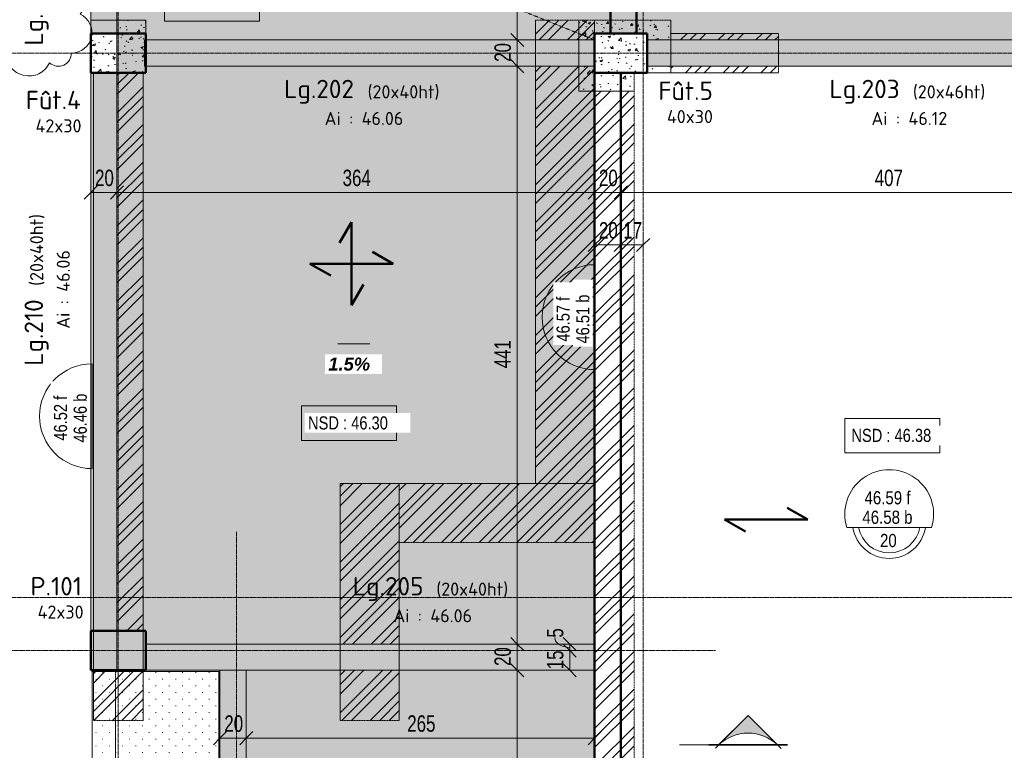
# Model space of a CAD drawing. Header units: millimetres. Extents: x 8507 to 240958, y -8745 to 78383.
# Tile 6 of 71: x 50422 to 57926, y 56420 to 61993. Entities that reach past the tile are written whole.
import ezdxf

# ---------------------------------------------------------------- set-up
doc = ezdxf.new("R2010")
doc.units = ezdxf.units.MM
for name, pattern in [('Ligne de quadrillage', [22.225, 12.7, -3.175, 3.175, -3.175]), ('Tiret 1_16_', [3.175, 1.5875, -1.5875]), ('tiret perso', [2.6, 1.3, -1.3])]:
    doc.linetypes.add(name, pattern=pattern)
for name, color, linetype, lineweight in [('A-ANNO-DIMS', 211, 'Continuous', 9), ('A-ANNO-DIMS-50', 211, 'Continuous', 9), ('A-ANNO-NOTE', 131, 'Continuous', 9), ('A-DETL', 90, 'Continuous', 5), ('A-DETL-MBND', 5, 'Continuous', 5), ('A-DETL-THIN', 151, 'Continuous', 5), ('A-DETL-WIDE', 214, 'Continuous', 50), ('A-FLOR', 192, 'Continuous', 5), ('A-FLOR-IDEN', 11, 'Continuous', 9), ('A-FLOR-OTLN', 51, 'Continuous', 5), ('A-WALL', 113, 'Continuous', 9), ('G-ANNO-REVC', 71, 'Continuous', 9), ('G-ANNO-SYMB', 111, 'Continuous', 9), ('G-ANNO-TEXT', 231, 'Continuous', 9), ('S-BEAM', 12, 'Continuous', 5), ('S-BEAM-IDEN', 2, 'Continuous', 9), ('S-COLS', 52, 'Continuous', 5), ('S-COLS-IDEN', 171, 'Continuous', 9), ('S-FNDN', 32, 'Continuous', 9), ('S-GRID', 1, 'Continuous', 9)]:
    doc.layers.add(name, color=color, linetype=linetype, lineweight=lineweight)
doc.styles.add('Arial Narrow_3', font='ARIALN.TTF', dxfattribs={"height": 100})
doc.styles.add('Arial Narrow_4', font='ARIALN.TTF', dxfattribs={"width": 0.9, "height": 125})
doc.styles.add('Arial_1', font='arial.ttf', dxfattribs={"width": 0.8, "height": 100})
doc.styles.add('Arial_B_I_1', font='arialbi.ttf', dxfattribs={"height": 100})
doc.styles.add('ISOCPEUR', font='isocpeur.ttf', dxfattribs={"height": 100})
doc.styles.add('ISOCPEUR_B', font='txt', dxfattribs={"height": 140})
doc.dimstyles.new('AB6_1_50_-_GB', dxfattribs={"dimscale": 304.8, "dimtxt": 127.928872, "dimasz": 0.328084, "dimexe": 0.246063, "dimexo": 0.0625, "dimgap": 0.04101, "dimtad": 1, "dimdec": 0, "dimlfac": 0.1, "dimdsep": 46, "dimtxsty": 'Arial Narrow_4', "dimblk1": 'OBLIQUE', "dimblk2": 'OBLIQUE', "dimsah": 1, "dimcen": 0.09, "dimazin": 0, "dimtfac": 1, "dimtdec": 4, "dimtix": 1, "dimtmove": 0, "dimatfit": 3, "dimfxl": 0.246063, "dimfxlon": 1, "dimtvp": 1, "dimtolj": 1, "dimtzin": 0, "dimarcsym": 2})
doc.dimstyles.new('AB6_1_50_-_GB_2', dxfattribs={"dimscale": 304.8, "dimtxt": 127.928872, "dimasz": 0.328084, "dimexe": 0.246063, "dimexo": 0.0625, "dimgap": 0.04101, "dimtad": 1, "dimdec": 0, "dimlfac": 0.1, "dimdsep": 46, "dimtxsty": 'Arial Narrow_4', "dimblk1": 'OBLIQUE', "dimblk2": 'OBLIQUE', "dimsah": 1, "dimcen": 0.09, "dimazin": 0, "dimtfac": 1, "dimtdec": 4, "dimtix": 1, "dimtmove": 1, "dimatfit": 3, "dimfxl": 0.246063, "dimfxlon": 1, "dimtvp": 1, "dimtolj": 1, "dimtzin": 0, "dimarcsym": 2})
pattern_1 = [(45, (64631.8, -542.27), (-143.6841, 143.6841), []), (45, (64703.64, -542.27), (-143.6841, 143.6841), []), (45, (64775.48, -542.27), (-143.6841, 143.6841), [])]
pattern_2 = [(50, (64631.8, -542.27), (182.18467, -15.9391), [19.05, -209.55]), (355, (64631.8, -542.27), (-35.24243, 191.0566), [15.24, -167.64]), (100.451, (64646.98, -543.6), (146.9425, 175.1167), [16.19, -178.09]), (46.184, (64631.8, -491.47), (271.0789, -42.0433), [28.575, -314.325]), (96.636, (64654.4, -494.97), (237.4025, 247.4272), [24.285, -267.135]), (351.184, (64631.8, -491.47), (237.4046, 247.4251), [22.86, -251.46]), (21, (64657.2, -504.17), (151.61488, -102.26552), [19.05, -209.55]), (326, (64657.2, -504.17), (61.80236, 184.18774), [15.24, -167.64]), (71.451, (64669.83, -512.7), (213.41706, 81.92137), [16.19, -178.09]), (37.5, (64631.8, -542.27), (3.08832, 84.555076), [8.382, -157.226, 8.382, -161.798, -168.275]), (37.5, (64631.8, -542.27), (3.08832, 84.555076), [-335.788, 8.382, -159.893]), (7.5, (64631.8, -542.27), (66.81944, 100.18075), [8.382, -88.646, 8.382, -153.416, -64.135]), (7.5, (64631.8, -542.27), (66.81944, 100.18075), [-258.826, 8.382, -55.753]), (327.5, (64575.156, -542.27), (135.59049, -5.72891), [8.382, -55.118, 8.382, -189.738, -262.89]), (327.5, (64575.156, -542.27), (135.59049, -5.72891), [-261.62, 8.382, -254.508]), (317.5, (64549.76, -542.27), (148.12889, 25.42676), [8.382, -74.168, 8.382, -123.19, -186.69]), (317.5, (64549.76, -542.27), (148.12889, 25.42676), [-214.122, 8.382, -178.308])]
pattern_3 = [(0, (64631.8, -542.27), (0, 101.6), [3.353, -98.247]), (0, (64682.6, -491.47), (0, 101.6), [3.353, -98.247])]

# ---------------------------------------------------------------- blocks, each defined once
blk = doc.blocks.new('Coupe - Extrémité de la ligne de coupe - Pleine AB6-966899-R-1 variante')
at = {"layer": 'G-ANNO-SYMB'}
h = blk.add_hatch(color=256, dxfattribs=at)
edge = h.paths.add_edge_path()
edge.add_line((-6, 4.49), (-1.51, 0))
edge.add_arc((-6, -4.7), 6.5, 46.3308, 133.6692)
edge.add_line((-10.49, 0), (-6, 4.49))
for p, q in [((-6, 4.49), (-11.04, -0.56)), ((-6, 4.49), (-10.49, 0)), ((-6, 4.49), (-1.01, -0.51)), ((-1.51, 0), (-6, 4.49)), ((-12, 0.05), (0, 0.05)), ((-12, 0), (0, 0)), ((-12, 0), (-10.49, 0)), ((-12, -0.05), (0, -0.05)), ((0, 0), (-1.51, 0))]:
    blk.add_line(p, q, dxfattribs=at)
blk.add_arc((-6, -4.7), 6.5, 46.3308, 133.6692, dxfattribs=at)
blk = doc.blocks.new('G_Dalle niveau brute_fini 1cm - G_Dalle Niveau_Ep-2832796-R-1 variante')
at = {"layer": 'A-FLOR-IDEN'}
blk.add_line((-6.46, 0), (6.46, 0), dxfattribs=at)
for centre, radius, start, end in [((0, 2.03), 6.77, 342.5424, 197.4576), ((0, 0.85), 5.59, 188.7147, 351.2853), ((0, 0.85), 4.74, 190.2866, 349.7134)]:
    blk.add_arc(centre, radius, start, end, dxfattribs=at)
blk = doc.blocks.new('DIMBLOCK98-R-1 variante')
at = {"layer": 'A-ANNO-DIMS-50'}
for p, q in [((55003.7, 60675.1), (55003.7, 60750.1)), ((59073.7, 60675.1), (59073.7, 60750.1)), ((59073.7, 60675.1), (55003.7, 60675.1)), ((55003.7, 60675.1), (55003.7, 60600.1)), ((59073.7, 60675.1), (59073.7, 60600.1))]:
    blk.add_line(p, q, dxfattribs=at)
at = {"layer": 'A-ANNO-DIMS-50', "lineweight": 18}
for p, q in [((55003.7, 60675.1), (55053.7, 60725.1)), ((59073.7, 60675.1), (59123.7, 60725.1)), ((55003.7, 60675.1), (54953.7, 60625.1)), ((59073.7, 60675.1), (59023.7, 60625.1))]:
    blk.add_line(p, q, dxfattribs=at)
at = {"layer": 'A-ANNO-DIMS-50', "color": 0, "insert": (56938.1, 60849.1), "char_height": 125, "width": 241.237, "attachment_point": 1, "line_spacing_factor": 0.974696, "style": 'Arial Narrow_4'}
blk.add_mtext('407', dxfattribs=at)
blk = doc.blocks.new('_Oblique')
at = {"color": 0, "linetype": 'ByBlock', "lineweight": -2}
blk.add_line((-0.5, -0.5), (0.5, 0.5), dxfattribs=at)
blk = doc.blocks.new('DIMBLOCK99-R-1 variante')
at = {"layer": 'A-ANNO-DIMS-50'}
for p, q in [((54803.7, 60675.1), (54803.7, 60750.1)), ((55003.7, 60675.1), (55003.7, 60750.1)), ((55003.7, 60675.1), (54803.7, 60675.1)), ((54803.7, 60675.1), (54803.7, 60600.1)), ((55003.7, 60675.1), (55003.7, 60600.1))]:
    blk.add_line(p, q, dxfattribs=at)
at = {"layer": 'A-ANNO-DIMS-50', "lineweight": 18}
for p, q in [((54803.7, 60675.1), (54853.7, 60725.1)), ((55003.7, 60675.1), (55053.7, 60725.1)), ((54803.7, 60675.1), (54753.7, 60625.1)), ((55003.7, 60675.1), (54953.7, 60625.1))]:
    blk.add_line(p, q, dxfattribs=at)
at = {"layer": 'A-ANNO-DIMS-50', "color": 0, "insert": (54836.6, 60849.1), "char_height": 125, "width": 160.825, "attachment_point": 1, "line_spacing_factor": 0.974696, "style": 'Arial Narrow_4'}
blk.add_mtext('20', dxfattribs=at)
blk = doc.blocks.new('DIMBLOCK100-R-1 variante')
at = {"layer": 'A-ANNO-DIMS-50'}
for p, q in [((51163.7, 60675.1), (51163.7, 60750.1)), ((54803.7, 60675.1), (54803.7, 60750.1)), ((54803.7, 60675.1), (51163.7, 60675.1)), ((51163.7, 60675.1), (51163.7, 60600.1)), ((54803.7, 60675.1), (54803.7, 60600.1))]:
    blk.add_line(p, q, dxfattribs=at)
at = {"layer": 'A-ANNO-DIMS-50', "lineweight": 18}
for p, q in [((51163.7, 60675.1), (51213.7, 60725.1)), ((54803.7, 60675.1), (54853.7, 60725.1)), ((51163.7, 60675.1), (51113.7, 60625.1)), ((54803.7, 60675.1), (54753.7, 60625.1))]:
    blk.add_line(p, q, dxfattribs=at)
at = {"layer": 'A-ANNO-DIMS-50', "color": 0, "insert": (52883.1, 60849.1), "char_height": 125, "width": 241.237, "attachment_point": 1, "line_spacing_factor": 0.974696, "style": 'Arial Narrow_4'}
blk.add_mtext('364', dxfattribs=at)
blk = doc.blocks.new('DIMBLOCK101-R-1 variante')
at = {"layer": 'A-ANNO-DIMS-50'}
for p, q in [((50963.7, 60675.1), (50963.7, 60750.1)), ((51163.7, 60675.1), (51163.7, 60750.1)), ((51163.7, 60675.1), (50963.7, 60675.1)), ((50963.7, 60675.1), (50963.7, 60600.1)), ((51163.7, 60675.1), (51163.7, 60600.1))]:
    blk.add_line(p, q, dxfattribs=at)
at = {"layer": 'A-ANNO-DIMS-50', "lineweight": 18}
for p, q in [((50963.7, 60675.1), (51013.7, 60725.1)), ((51163.7, 60675.1), (51213.7, 60725.1)), ((50963.7, 60675.1), (50913.7, 60625.1)), ((51163.7, 60675.1), (51113.7, 60625.1))]:
    blk.add_line(p, q, dxfattribs=at)
at = {"layer": 'A-ANNO-DIMS-50', "color": 0, "insert": (50996.6, 60849.1), "char_height": 125, "width": 160.825, "attachment_point": 1, "line_spacing_factor": 0.974696, "style": 'Arial Narrow_4'}
blk.add_mtext('20', dxfattribs=at)
blk = doc.blocks.new('DIMBLOCK131-R-1 variante')
at = {"layer": 'A-ANNO-DIMS-50'}
for p, q in [((51948.7, 56513), (51948.7, 56588)), ((52148.7, 56513), (52148.7, 56588)), ((51948.7, 56513), (52148.7, 56513)), ((51948.7, 56513), (51948.7, 56438)), ((52148.7, 56513), (52148.7, 56438))]:
    blk.add_line(p, q, dxfattribs=at)
at = {"layer": 'A-ANNO-DIMS-50', "lineweight": 18}
for p, q in [((51948.7, 56513), (51898.7, 56463)), ((51948.7, 56513), (51998.7, 56563)), ((52148.7, 56513), (52098.7, 56463)), ((52148.7, 56513), (52198.7, 56563))]:
    blk.add_line(p, q, dxfattribs=at)
at = {"layer": 'A-ANNO-DIMS-50', "color": 0, "insert": (51981.6, 56687.1), "char_height": 125, "width": 160.825, "attachment_point": 1, "line_spacing_factor": 0.974696, "style": 'Arial Narrow_4'}
blk.add_mtext('20', dxfattribs=at)
blk = doc.blocks.new('DIMBLOCK132-R-1 variante')
at = {"layer": 'A-ANNO-DIMS-50'}
for p, q in [((52148.7, 56513), (52148.7, 56588)), ((54803.7, 56513), (54803.7, 56588)), ((52148.7, 56513), (54803.7, 56513)), ((52148.7, 56513), (52148.7, 56438)), ((54803.7, 56513), (54803.7, 56438))]:
    blk.add_line(p, q, dxfattribs=at)
at = {"layer": 'A-ANNO-DIMS-50', "lineweight": 18}
for p, q in [((52148.7, 56513), (52098.7, 56463)), ((52148.7, 56513), (52198.7, 56563)), ((54803.7, 56513), (54753.7, 56463)), ((54803.7, 56513), (54853.7, 56563))]:
    blk.add_line(p, q, dxfattribs=at)
at = {"layer": 'A-ANNO-DIMS-50', "color": 0, "insert": (53375.6, 56687.1), "char_height": 125, "width": 241.237, "attachment_point": 1, "line_spacing_factor": 0.974696, "style": 'Arial Narrow_4'}
blk.add_mtext('265', dxfattribs=at)
blk = doc.blocks.new('DIMBLOCK134-R-1 variante')
at = {"layer": 'A-ANNO-DIMS-50'}
for p, q in [((54214.1, 57030.9), (54139.1, 57030.9)), ((54214.1, 53585.4), (54214.1, 57030.9)), ((54214.1, 57030.9), (54289.1, 57030.9)), ((54214.1, 53585.4), (54139.1, 53585.4)), ((54214.1, 53585.4), (54289.1, 53585.4))]:
    blk.add_line(p, q, dxfattribs=at)
at = {"layer": 'A-ANNO-DIMS-50', "lineweight": 18}
for p, q in [((54214.1, 57030.9), (54164.1, 57080.9)), ((54214.1, 57030.9), (54264.1, 56980.9)), ((54214.1, 53585.4), (54164.1, 53635.4)), ((54214.1, 53585.4), (54264.1, 53535.4))]:
    blk.add_line(p, q, dxfattribs=at)
at = {"layer": 'A-ANNO-DIMS-50', "color": 0, "insert": (54040, 55207.6), "char_height": 125, "width": 241.237, "attachment_point": 1, "rotation": 90, "line_spacing_factor": 0.974696, "style": 'Arial Narrow_4'}
blk.add_mtext('345', dxfattribs=at)
blk = doc.blocks.new('DIMBLOCK135-R-1 variante')
at = {"layer": 'A-ANNO-DIMS-50', "lineweight": 18}
for p, q in [((54214.1, 57230.9), (54164.1, 57280.9)), ((54214.1, 57230.9), (54264.1, 57180.9)), ((54214.1, 57030.9), (54164.1, 57080.9)), ((54214.1, 57030.9), (54264.1, 56980.9))]:
    blk.add_line(p, q, dxfattribs=at)
at = {"layer": 'A-ANNO-DIMS-50'}
for p, q in [((54214.1, 57230.9), (54139.1, 57230.9)), ((54214.1, 57030.9), (54214.1, 57230.9)), ((54214.1, 57230.9), (54289.1, 57230.9)), ((54214.1, 57030.9), (54139.1, 57030.9)), ((54214.1, 57030.9), (54289.1, 57030.9))]:
    blk.add_line(p, q, dxfattribs=at)
at = {"layer": 'A-ANNO-DIMS-50', "color": 0, "insert": (54040, 57063.9), "char_height": 125, "width": 160.825, "attachment_point": 1, "rotation": 90, "line_spacing_factor": 0.974696, "style": 'Arial Narrow_4'}
blk.add_mtext('20', dxfattribs=at)
blk = doc.blocks.new('DIMBLOCK136-R-1 variante')
at = {"layer": 'A-ANNO-DIMS-50', "lineweight": 18}
for p, q in [((54214.1, 61638.6), (54164.1, 61688.6)), ((54214.1, 61638.6), (54264.1, 61588.6)), ((54214.1, 57230.9), (54164.1, 57280.9)), ((54214.1, 57230.9), (54264.1, 57180.9))]:
    blk.add_line(p, q, dxfattribs=at)
at = {"layer": 'A-ANNO-DIMS-50'}
for p, q in [((54214.1, 61638.6), (54139.1, 61638.6)), ((54214.1, 57230.9), (54214.1, 61638.6)), ((54214.1, 61638.6), (54289.1, 61638.6)), ((54214.1, 57230.9), (54139.1, 57230.9)), ((54214.1, 57230.9), (54289.1, 57230.9))]:
    blk.add_line(p, q, dxfattribs=at)
at = {"layer": 'A-ANNO-DIMS-50', "color": 0, "insert": (54040, 59334.2), "char_height": 125, "width": 241.237, "attachment_point": 1, "rotation": 90, "line_spacing_factor": 0.974696, "style": 'Arial Narrow_4'}
blk.add_mtext('441', dxfattribs=at)
blk = doc.blocks.new('DIMBLOCK137-R-1 variante')
at = {"layer": 'A-ANNO-DIMS-50'}
for p, q in [((54214.1, 61838.6), (54139.1, 61838.6)), ((54214.1, 61638.6), (54214.1, 61838.6)), ((54214.1, 61838.6), (54289.1, 61838.6)), ((54214.1, 61638.6), (54139.1, 61638.6)), ((54214.1, 61638.6), (54289.1, 61638.6))]:
    blk.add_line(p, q, dxfattribs=at)
at = {"layer": 'A-ANNO-DIMS-50', "lineweight": 18}
for p, q in [((54214.1, 61838.6), (54164.1, 61888.6)), ((54214.1, 61838.6), (54264.1, 61788.6)), ((54214.1, 61638.6), (54164.1, 61688.6)), ((54214.1, 61638.6), (54264.1, 61588.6))]:
    blk.add_line(p, q, dxfattribs=at)
at = {"layer": 'A-ANNO-DIMS-50', "color": 0, "insert": (54040, 61671.5), "char_height": 125, "width": 160.825, "attachment_point": 1, "rotation": 90, "line_spacing_factor": 0.974696, "style": 'Arial Narrow_4'}
blk.add_mtext('20', dxfattribs=at)
blk = doc.blocks.new('DIMBLOCK138-R-1 variante')
at = {"layer": 'A-ANNO-DIMS-50'}
for p, q in [((54214.1, 63200.2), (54139.1, 63200.2)), ((54214.1, 61838.6), (54214.1, 63200.2)), ((54214.1, 63200.2), (54289.1, 63200.2)), ((54214.1, 61838.6), (54139.1, 61838.6)), ((54214.1, 61838.6), (54289.1, 61838.6))]:
    blk.add_line(p, q, dxfattribs=at)
at = {"layer": 'A-ANNO-DIMS-50', "lineweight": 18}
for p, q in [((54214.1, 63200.2), (54164.1, 63250.2)), ((54214.1, 63200.2), (54264.1, 63150.2)), ((54214.1, 61838.6), (54164.1, 61888.6)), ((54214.1, 61838.6), (54264.1, 61788.6))]:
    blk.add_line(p, q, dxfattribs=at)
at = {"layer": 'A-ANNO-DIMS-50', "color": 0, "insert": (54040, 62418.9), "char_height": 125, "width": 241.237, "attachment_point": 1, "rotation": 90, "line_spacing_factor": 0.974696, "style": 'Arial Narrow_4'}
blk.add_mtext('136', dxfattribs=at)
blk = doc.blocks.new('DIMBLOCK160-R-1 variante')
at = {"layer": 'A-ANNO-DIMS-50'}
for p, q in [((54614.1, 57180.9), (54539.1, 57180.9)), ((54614.1, 57030.9), (54614.1, 57180.9)), ((54614.1, 57180.9), (54689.1, 57180.9)), ((54614.1, 57030.9), (54539.1, 57030.9)), ((54614.1, 57030.9), (54689.1, 57030.9))]:
    blk.add_line(p, q, dxfattribs=at)
at = {"layer": 'A-ANNO-DIMS-50', "lineweight": 18}
for p, q in [((54614.1, 57180.9), (54564.1, 57230.9)), ((54614.1, 57180.9), (54664.1, 57130.9)), ((54614.1, 57030.9), (54564.1, 57080.9)), ((54614.1, 57030.9), (54664.1, 56980.9))]:
    blk.add_line(p, q, dxfattribs=at)
at = {"layer": 'A-ANNO-DIMS-50', "color": 0, "insert": (54440, 57038.9), "char_height": 125, "width": 160.825, "attachment_point": 1, "rotation": 90, "line_spacing_factor": 0.974696, "style": 'Arial Narrow_4'}
blk.add_mtext('15', dxfattribs=at)
blk = doc.blocks.new('DIMBLOCK161-R-1 variante')
at = {"layer": 'A-ANNO-DIMS-50', "lineweight": 18}
for p, q in [((54614.1, 57230.9), (54564.1, 57280.9)), ((54614.1, 57180.9), (54564.1, 57230.9)), ((54614.1, 57230.9), (54664.1, 57180.9)), ((54614.1, 57180.9), (54664.1, 57130.9))]:
    blk.add_line(p, q, dxfattribs=at)
at = {"layer": 'A-ANNO-DIMS-50'}
for p, q in [((54614.1, 57230.9), (54539.1, 57230.9)), ((54614.1, 57180.9), (54539.1, 57180.9)), ((54614.1, 57180.9), (54614.1, 57230.9)), ((54614.1, 57230.9), (54689.1, 57230.9)), ((54614.1, 57180.9), (54689.1, 57180.9))]:
    blk.add_line(p, q, dxfattribs=at)
blk.add_ellipse((54614.1, 57280.1), major_axis=(114, 0), ratio=0.650666, start_param=3.141593, end_param=4.712389, dxfattribs=at)
at = {"layer": 'A-ANNO-DIMS-50', "color": 0, "insert": (54440, 57280.1), "char_height": 125, "width": 80.412, "attachment_point": 1, "rotation": 90, "line_spacing_factor": 0.974696, "style": 'Arial Narrow_4'}
blk.add_mtext('5', dxfattribs=at)
blk = doc.blocks.new('niveau aménag dalle2 - niveau aménag dalle 2-3181993-R-1 variante')
at = {"layer": 'A-ANNO-NOTE'}
blk.add_hatch(color=256, dxfattribs=at).paths.add_polyline_path([(-4.47, -4.15), (-8.21, -3.15), (-4.47, -2.15), (-6.36, -3.15)])
blk.add_line((-6.36, -3.15), (-1.51, -3.15), dxfattribs=at)
blk = doc.blocks.new('DIMBLOCK312-R-1 variante')
at = {"layer": 'A-ANNO-DIMS-50'}
for p, q in [((54803.7, 60275.1), (54803.7, 60350.1)), ((55003.7, 60275.1), (55003.7, 60350.1)), ((54803.7, 60275.1), (55003.7, 60275.1)), ((54803.7, 60275.1), (54803.7, 60200.1)), ((55003.7, 60275.1), (55003.7, 60200.1))]:
    blk.add_line(p, q, dxfattribs=at)
at = {"layer": 'A-ANNO-DIMS-50', "lineweight": 18}
for p, q in [((54803.7, 60275.1), (54753.7, 60225.1)), ((54803.7, 60275.1), (54853.7, 60325.1)), ((55003.7, 60275.1), (54953.7, 60225.1)), ((55003.7, 60275.1), (55053.7, 60325.1))]:
    blk.add_line(p, q, dxfattribs=at)
at = {"layer": 'A-ANNO-DIMS-50', "color": 0, "insert": (54836.6, 60449.1), "char_height": 125, "width": 160.825, "attachment_point": 1, "line_spacing_factor": 0.974696, "style": 'Arial Narrow_4'}
blk.add_mtext('20', dxfattribs=at)
blk = doc.blocks.new('DIMBLOCK313-R-1 variante')
at = {"layer": 'A-ANNO-DIMS-50'}
for p, q in [((55003.7, 60275.1), (55003.7, 60350.1)), ((55173.7, 60275.1), (55173.7, 60350.1)), ((55003.7, 60275.1), (55173.7, 60275.1)), ((55003.7, 60275.1), (55003.7, 60200.1)), ((55173.7, 60275.1), (55173.7, 60200.1))]:
    blk.add_line(p, q, dxfattribs=at)
at = {"layer": 'A-ANNO-DIMS-50', "lineweight": 18}
for p, q in [((55003.7, 60275.1), (54953.7, 60225.1)), ((55003.7, 60275.1), (55053.7, 60325.1)), ((55173.7, 60275.1), (55123.7, 60225.1)), ((55173.7, 60275.1), (55223.7, 60325.1))]:
    blk.add_line(p, q, dxfattribs=at)
at = {"layer": 'A-ANNO-DIMS-50', "color": 0, "insert": (55021.6, 60449.1), "char_height": 125, "width": 160.825, "attachment_point": 1, "line_spacing_factor": 0.974696, "style": 'Arial Narrow_4'}
blk.add_mtext('17', dxfattribs=at)
blk = doc.blocks.new('Family - ___-3289205-R-1 variante')
at = {"layer": 'G-ANNO-REVC'}
for centre, radius, start, end in [((-14132.5, 63637.5), 175, 357.88638, 152.67761), ((-14357.4, 63645.8), 100, 46.07606, 177.88638), ((-14463, 63493.9), 155.7, 87.88638, 242.67761), ((-13960.9, 63542.1), 89, 316.07606, 87.88638), ((-13968.3, 63342.1), 155.7, 267.88638, 62.67761), ((-14470.4, 63293.9), 89, 136.07606, 267.88638), ((-14479.4, 63049.4), 155.7, 87.88638, 242.67761), ((-13977.3, 63097.6), 89, 316.07606, 87.88638), ((-13984.7, 62897.6), 155.7, 267.88638, 62.67761), ((-14486.8, 62849.4), 89, 136.07606, 267.88638), ((-14495.8, 62604.9), 155.7, 87.88638, 242.67761), ((-13993.7, 62653.1), 89, 316.07606, 87.88638), ((-14001.1, 62453.1), 155.7, 267.88638, 62.67761), ((-14503.2, 62404.9), 89, 136.07606, 267.88638), ((-14331.6, 62309.5), 175, 177.88638, 332.67761), ((-14106.8, 62301.2), 100, 226.07606, 357.88638)]:
    blk.add_arc(centre, radius, start, end, dxfattribs=at)

msp = doc.modelspace()

# ---------------------------------------------------------------- hatches: boundary and pattern name
at = {"layer": 'A-FLOR'}
h = msp.add_hatch(dxfattribs=at)
h.set_pattern_fill('FP_25', color=8, style=0, pattern_type=2)
h.set_pattern_definition(pattern_3)
h.paths.add_polyline_path([(54647.02, 53585.4), (54803.65, 53585.4), (54803.65, 57030.89), (52148.65, 57030.89), (52148.65, 53835.4), (52198.65, 53835.4), (52198.65, 53585.4), (54097.51, 53585.4)])
h.paths.add_polyline_path([(51930.76, 57230.89), (54803.65, 57230.89), (54803.65, 61638.56), (51373.65, 61638.56), (51373.65, 61838.56), (54803.65, 61838.56), (54803.65, 61888.56), (54923.65, 61888.56), (54923.65, 63200.23), (51423.65, 63200.23), (51423.65, 62900.23), (51163.65, 62900.23), (51163.65, 57330.89), (51383.65, 57330.89), (51383.65, 57230.89)])
h = msp.add_hatch(dxfattribs=at)
h.set_pattern_fill('FP_18', color=8, style=0, pattern_type=2)
h.set_pattern_definition(pattern_3)
h.paths.add_polyline_path([(62973.65, 61838.56), (62973.65, 63200.23), (59423.65, 63200.23), (59423.65, 62900.23), (58923.65, 62900.23), (58923.65, 63200.23), (54923.65, 63200.23), (54923.65, 61888.56), (55203.65, 61888.56), (55203.65, 61838.56), (61240.5, 61838.56)])
h = msp.add_hatch(dxfattribs=at)
h.set_pattern_fill('FP_21', color=8, style=0, pattern_type=2)
h.set_pattern_definition([(0, (64615.48, -542.27), (0, 101.6), [3.353, -98.246]), (0, (64666.28, -491.47), (0, 101.6), [3.353, -98.246])])
h.paths.add_polyline_path([(51938.65, 53375.4), (51938.65, 57020.89), (50973.65, 57020.89), (50973.65, 54184.67), (51310.12, 53902.5)])
at = {"layer": 'A-WALL', "linetype": 'Tiret 1_16_'}
h = msp.add_hatch(dxfattribs=at)
h.set_pattern_fill('FP_13', color=250, style=0, pattern_type=2)
h.set_pattern_definition(pattern_1)
h.paths.add_polyline_path([(54803.65, 58455.4), (54803.65, 61638.56), (54353.65, 61638.56), (54353.65, 58455.4)])
h.paths.add_polyline_path([(54803.65, 61838.56), (54803.65, 61988.56), (54353.65, 61988.56), (54353.65, 61838.56)])
h = msp.add_hatch(dxfattribs=at)
h.set_pattern_fill('FP_13', color=250, style=0, pattern_type=2)
h.set_pattern_definition(pattern_1)
h.paths.add_polyline_path([(55383.65, 61588.56), (56203.65, 61588.56), (56203.65, 61638.56), (55383.65, 61638.56)])
h.paths.add_polyline_path([(55883.26, 61838.56), (56203.65, 61838.56), (56203.65, 61888.56), (55383.65, 61888.56), (55383.65, 61838.56), (55547.65, 61838.56)])
h = msp.add_hatch(dxfattribs=at)
h.set_pattern_fill('FP_13', color=250, style=0, pattern_type=2)
h.set_pattern_definition(pattern_1)
h.paths.add_polyline_path([(51363.65, 56648.56), (51363.65, 57030.89), (50983.65, 57030.89), (50983.65, 56648.56)])
h.paths.add_polyline_path([(51363.65, 57330.89), (51363.65, 61588.56), (51163.65, 61588.56), (51163.65, 57330.89), (51336.03, 57330.89)])
h = msp.add_hatch(dxfattribs=at)
h.set_pattern_fill('FP_13', color=250, style=0, pattern_type=2)
h.set_pattern_definition(pattern_1)
h.paths.add_polyline_path([(54803.65, 53725.4), (55103.65, 53725.4), (55103.65, 61448.56), (54803.65, 61448.56), (54803.65, 53902.5)])
h = msp.add_hatch(dxfattribs=at)
h.set_pattern_fill('FP_15', color=250, style=0, pattern_type=2)
h.set_pattern_definition([(45.003, (64582.23, -542.27), (-143.6656, 143.6856), []), (45.003, (64654.07, -542.27), (-143.6656, 143.6856), []), (45.003, (64725.9, -542.27), (-143.6656, 143.6856), [])])
h.paths.add_polyline_path([(53313.65, 56648.56), (53313.65, 57030.89), (52863.65, 57030.89), (52863.65, 56648.56)])
h.paths.add_polyline_path([(53313.65, 57230.89), (53313.65, 58455.4), (52863.65, 58455.4), (52863.65, 57230.89)])
h = msp.add_hatch(dxfattribs=at)
h.set_pattern_fill('FP_13', color=250, style=0, pattern_type=2)
h.set_pattern_definition(pattern_1)
h.paths.add_polyline_path([(54803.65, 58005.4), (54803.65, 58455.4), (53313.65, 58455.4), (53313.65, 58005.4)])
at = {"layer": 'S-BEAM'}
for points in [[(50963.65, 61888.56), (51163.65, 61888.56), (51163.65, 62900.23), (50963.65, 62900.23)], [(54803.65, 61638.56), (54803.65, 61838.56), (51373.65, 61838.56), (51373.65, 61638.56), (54097.51, 61638.56)], [(58973.65, 61638.56), (58973.65, 61838.56), (55203.65, 61838.56), (55203.65, 61638.56), (57669.01, 61638.56)], [(50963.65, 57330.89), (51163.65, 57330.89), (51163.65, 61588.56), (50963.65, 61588.56), (50963.65, 61419.59)], [(54803.65, 57030.89), (54803.65, 57230.89), (51383.65, 57230.89), (51383.65, 57030.89), (52148.65, 57030.89)], [(52148.65, 53835.4), (52148.65, 57030.89), (51948.65, 57030.89), (51948.65, 53835.4)]]:
    msp.add_hatch(color=254, dxfattribs=at).paths.add_polyline_path(points)
at = {"layer": 'S-COLS'}
msp.add_hatch(color=8, dxfattribs=at).paths.add_polyline_path([(51383.65, 57030.89), (51383.65, 57330.89), (50963.65, 57330.89), (50963.65, 57030.89)])
at = {"layer": 'S-FNDN', "linetype": 'Tiret 1_16_'}
h = msp.add_hatch(dxfattribs=at)
h.set_pattern_fill('FP_14', color=250, style=0, pattern_type=2)
h.set_pattern_definition(pattern_2)
h.paths.add_polyline_path([(51383.65, 61588.56), (51383.65, 61638.56), (51373.65, 61638.56), (51373.65, 61838.56), (51383.65, 61838.56), (51383.65, 61988.56), (51163.65, 61988.56), (51163.65, 61888.56), (50963.65, 61888.56), (50963.65, 61588.56), (51373.65, 61588.56)])
h = msp.add_hatch(dxfattribs=at)
h.set_pattern_fill('FP_14', color=250, style=0, pattern_type=2)
h.set_pattern_definition(pattern_2)
h.paths.add_polyline_path([(54683.65, 61448.56), (55003.65, 61448.56), (55003.65, 61588.63), (55203.58, 61588.56), (55203.65, 61638.35), (55203.65, 61638.56), (55203.65, 61838.56), (55383.65, 61838.56), (55383.65, 61988.56), (54683.65, 61988.56), (54683.65, 61838.56), (54803.65, 61838.56), (54803.65, 61638.56), (54683.65, 61638.56)])
h = msp.add_hatch(dxfattribs=at)
h.set_pattern_fill('FP_14', color=250, style=0, pattern_type=2)
h.set_pattern_definition(pattern_2)
h.paths.add_polyline_path([(55103.65, 61448.56), (55103.65, 61588.56), (55003.65, 61588.63), (55003.65, 61448.56)])
h.paths.add_polyline_path([(55383.65, 61588.56), (55383.65, 61638.35), (55203.58, 61638.35), (55203.58, 61588.63)])

# ---------------------------------------------------------------- linework, layer by layer
at = {"layer": 'A-DETL', "linetype": 'tiret perso'}
msp.add_line((54803.65, 61838.56), (51423.65, 63200.23), dxfattribs=at)
at = {"layer": 'A-DETL-MBND'}
for p, q in [((55203.58, 61588.63), (55203.58, 61638.35)), ((55203.58, 61638.35), (58973.65, 61638.35)), ((55003.65, 53585.32), (55003.65, 61588.63)), ((55003.65, 61588.63), (55203.58, 61588.63))]:
    msp.add_line(p, q, dxfattribs=at)
at = {"layer": 'A-DETL-THIN'}
for p, q in [((54803.65, 60124.21), (54803.65, 59324.21)), ((50973.65, 59368.88), (50973.65, 58568.88))]:
    msp.add_line(p, q, dxfattribs=at)
for centre in [(54803.65, 59724.21), (50973.65, 58968.88)]:
    msp.add_arc(centre, 400, 90, 270, dxfattribs=at)
at = {"layer": 'A-DETL-WIDE'}
for p, q in [((52951.7, 60449.51), (52860.45, 60291.46)), ((52951.7, 59814.91), (52951.7, 60449.51)), ((53269, 60132.21), (53110.95, 60223.46)), ((52634.4, 60132.21), (53269, 60132.21)), ((52792.45, 60040.96), (52634.4, 60132.21)), ((53042.95, 59972.96), (52951.7, 59814.91)), ((56428.64, 58179.91), (56270.59, 58271.16)), ((55794.04, 58179.91), (56428.64, 58179.91)), ((55952.09, 58088.66), (55794.04, 58179.91))]:
    msp.add_line(p, q, dxfattribs=at)
at = {"layer": 'A-FLOR'}
for p, q in [((51163.65, 57030.89), (51163.65, 62900.23)), ((54803.65, 61888.56), (54803.65, 53385.4)), ((55203.65, 61888.56), (54803.65, 61888.56)), ((55203.65, 61838.56), (55203.65, 61888.56)), ((62973.65, 61838.56), (55203.65, 61838.56)), ((51948.65, 57030.89), (51163.65, 57030.89)), ((51948.65, 53385.4), (51948.65, 57030.89)), ((50973.65, 54184.67), (50973.65, 57020.89)), ((51938.65, 57020.89), (50973.65, 57020.89)), ((51938.65, 57020.89), (51938.65, 53375.4))]:
    msp.add_line(p, q, dxfattribs=at)
at = {"layer": 'A-FLOR-IDEN', "flags": 128}
for points in [[(51524.83, 62243.99), (52249.23, 62243.99), (52249.23, 61981.99), (51524.83, 61981.99)], [(52569.41, 59046.74), (53293.81, 59046.74), (53293.81, 58784.74), (52569.41, 58784.74)], [(56709.88, 58951.53), (57434.28, 58951.53), (57434.28, 58689.53), (56709.88, 58689.53)]]:
    msp.add_lwpolyline(points, close=True, dxfattribs=at)
at = {"layer": 'A-FLOR-OTLN', "color": 7, "linetype": 'Tiret 1_16_'}
for p, q in [((51153.65, 57020.89), (50973.65, 57020.89)), ((50973.65, 57020.89), (50973.65, 54184.67)), ((51153.65, 57020.89), (51153.65, 54224.48)), ((51153.65, 54224.48), (51153.65, 57020.89))]:
    msp.add_line(p, q, dxfattribs=at)
at = {"layer": 'A-WALL', "lineweight": 50}
for p, q in [((54923.65, 61888.56), (54923.65, 62900.23)), ((55123.65, 62900.23), (55123.65, 61888.56)), ((55123.65, 61888.56), (54923.65, 61888.56)), ((54803.65, 53585.4), (54803.65, 61588.56)), ((55003.65, 61588.56), (54803.65, 61588.56)), ((55003.65, 61588.56), (55003.65, 53585.4))]:
    msp.add_line(p, q, dxfattribs=at)
at = {"layer": 'A-WALL', "color": 7, "linetype": 'Tiret 1_16_', "lineweight": 5}
for p, q in [((54353.65, 58455.4), (54353.65, 61988.56)), ((54353.65, 61988.56), (54353.65, 58455.4)), ((54353.65, 61988.56), (54803.65, 61988.56)), ((54353.65, 61988.56), (54803.65, 61988.56)), ((54803.65, 58455.4), (54803.65, 61988.56)), ((54803.65, 61988.56), (54803.65, 58455.4)), ((55383.65, 61888.56), (56203.65, 61888.56)), ((56203.65, 61888.56), (55383.65, 61888.56)), ((55383.65, 61588.56), (55383.65, 61888.56)), ((55383.65, 61888.56), (55383.65, 61588.56)), ((56203.65, 61888.56), (56203.65, 61838.56)), ((56203.65, 61888.56), (56203.65, 61588.56)), ((56203.65, 61638.56), (56203.65, 61588.56)), ((50983.65, 56648.56), (50983.65, 61588.56)), ((50983.65, 61588.56), (50983.65, 56648.56)), ((50983.65, 61588.56), (51363.65, 61588.56)), ((51163.65, 61588.56), (51363.65, 61588.56)), ((51363.65, 56648.56), (51363.65, 61588.56)), ((51363.65, 61588.56), (51363.65, 56648.56)), ((55383.65, 61588.56), (56203.65, 61588.56)), ((56203.65, 61588.56), (55383.65, 61588.56)), ((54803.65, 58455.4), (54803.65, 61448.56)), ((55103.65, 61448.56), (54803.65, 61448.56)), ((54803.65, 61448.56), (55103.65, 61448.56)), ((55103.65, 61448.56), (55103.65, 53725.4)), ((55103.65, 53725.4), (55103.65, 61448.56)), ((52863.65, 56648.56), (52863.65, 58455.4)), ((52863.65, 58455.4), (52863.65, 56648.56)), ((52863.65, 58455.4), (54803.65, 58455.4)), ((54803.65, 58455.4), (52863.65, 58455.4)), ((53313.65, 58455.4), (53313.65, 56648.56)), ((53313.65, 56648.56), (53313.65, 58455.4)), ((54803.65, 58455.4), (54353.65, 58455.4)), ((54803.65, 53725.4), (54803.65, 58455.4)), ((53313.65, 58005.4), (54803.65, 58005.4)), ((54803.65, 58005.4), (53313.65, 58005.4)), ((51363.65, 56648.56), (50983.65, 56648.56)), ((50983.65, 56648.56), (51363.65, 56648.56)), ((52863.65, 56648.56), (53313.65, 56648.56)), ((52863.65, 56648.56), (53313.65, 56648.56))]:
    msp.add_line(p, q, dxfattribs=at)
at = {"layer": 'G-ANNO-SYMB'}
msp.add_line((55450.64, 56461.73), (55673.13, 56461.73), dxfattribs=at)
at = {"layer": 'S-BEAM', "color": 250, "lineweight": 9}
for p, q in [((50963.65, 62900.23), (50963.65, 61888.56)), ((50963.65, 61888.56), (50963.65, 62900.23)), ((51163.65, 61888.56), (51163.65, 62900.23)), ((51163.65, 61888.56), (51163.65, 62900.23)), ((50963.65, 61888.56), (51163.65, 61888.56)), ((51163.65, 61888.56), (50963.65, 61888.56)), ((51373.65, 61838.56), (51373.65, 61638.56)), ((51373.65, 61638.56), (51373.65, 61838.56)), ((51373.65, 61838.56), (54803.65, 61838.56)), ((51373.65, 61838.56), (54803.65, 61838.56)), ((54803.65, 61838.56), (54803.65, 61638.56)), ((54803.65, 61638.56), (54803.65, 61838.56)), ((55203.65, 61638.56), (55203.65, 61838.56)), ((55203.65, 61838.56), (58973.65, 61838.56)), ((55203.65, 61838.56), (56203.65, 61838.56)), ((55203.65, 61638.56), (55203.65, 61838.56)), ((56203.65, 61838.56), (56203.65, 61638.56)), ((58143.65, 61838.56), (56203.65, 61838.56)), ((54803.65, 61638.56), (51373.65, 61638.56)), ((51373.65, 61638.56), (54803.65, 61638.56)), ((56203.65, 61638.56), (55203.65, 61638.56)), ((55203.65, 61638.56), (58973.65, 61638.56)), ((56203.65, 61638.56), (58143.65, 61638.56)), ((50963.65, 61588.56), (50983.65, 61588.56)), ((51163.65, 61588.56), (50963.65, 61588.56)), ((50963.65, 61588.56), (50963.65, 57330.89)), ((50963.65, 57330.89), (50963.65, 61588.56)), ((51163.65, 57330.89), (51163.65, 61588.56)), ((51163.65, 57330.89), (51163.65, 61588.56)), ((50963.65, 57330.89), (51163.65, 57330.89)), ((51383.65, 57030.89), (51383.65, 57230.89)), ((51383.65, 57230.89), (54803.65, 57230.89)), ((51383.65, 57230.89), (54803.65, 57230.89)), ((51383.65, 57030.89), (51383.65, 57230.89)), ((54803.65, 57230.89), (54803.65, 57030.89)), ((54803.65, 57030.89), (54803.65, 57230.89)), ((51948.65, 57030.89), (51383.65, 57030.89)), ((51383.65, 57030.89), (54803.65, 57030.89)), ((54803.65, 57030.89), (51948.65, 57030.89)), ((52148.65, 57030.89), (51948.65, 57030.89)), ((51948.65, 57030.89), (52148.65, 57030.89)), ((51948.65, 53835.4), (51948.65, 57030.89)), ((51948.65, 53835.4), (51948.65, 57030.89)), ((52148.65, 57030.89), (52148.65, 53835.4)), ((52148.65, 53835.4), (52148.65, 57030.89))]:
    msp.add_line(p, q, dxfattribs=at)
at = {"layer": 'S-COLS', "lineweight": 50}
for p, q in [((50963.65, 61588.56), (50963.65, 61888.56)), ((50963.65, 61888.56), (51383.65, 61888.56)), ((51383.65, 61588.56), (51383.65, 61888.56)), ((51383.65, 61588.56), (50963.65, 61588.56)), ((50963.65, 57030.89), (50963.65, 57330.89)), ((50963.65, 57330.89), (51383.65, 57330.89)), ((51383.65, 57030.89), (51383.65, 57330.89)), ((51383.65, 57030.89), (50963.65, 57030.89))]:
    msp.add_line(p, q, dxfattribs=at)
at = {"layer": 'S-COLS'}
for p, q in [((50963.65, 61888.56), (51163.65, 61888.56)), ((50963.65, 61588.56), (50963.65, 61888.56)), ((51163.65, 61888.56), (51383.65, 61888.56)), ((51383.65, 61888.56), (51383.65, 61588.56)), ((54803.65, 61888.56), (55203.65, 61888.56)), ((54803.65, 61588.56), (54803.65, 61888.56)), ((55203.65, 61888.56), (55203.65, 61588.56)), ((51383.65, 61588.56), (50963.65, 61588.56)), ((55203.65, 61588.56), (54803.65, 61588.56)), ((50963.65, 57030.89), (50963.65, 57330.89)), ((51163.65, 57330.89), (51383.65, 57330.89)), ((51383.65, 57330.89), (51383.65, 57030.89)), ((51383.65, 57030.89), (50963.65, 57030.89))]:
    msp.add_line(p, q, dxfattribs=at)
at = {"layer": 'S-COLS', "color": 10, "lineweight": 50}
for p, q in [((54803.65, 61588.56), (54803.65, 61888.56)), ((54803.65, 61888.56), (55203.65, 61888.56)), ((55203.65, 61588.56), (55203.65, 61888.56)), ((55203.65, 61588.56), (54803.65, 61588.56))]:
    msp.add_line(p, q, dxfattribs=at)
at = {"layer": 'S-FNDN', "color": 7, "linetype": 'Tiret 1_16_', "lineweight": 5}
for p, q in [((50963.65, 61588.56), (50963.65, 61988.56)), ((50963.65, 61988.56), (51383.65, 61988.56)), ((51383.65, 61988.56), (50963.65, 61988.56)), ((50963.65, 61988.56), (50963.65, 61588.56)), ((51383.65, 61988.56), (51383.65, 61588.56)), ((51383.65, 61588.56), (51383.65, 61988.56)), ((54683.65, 61448.56), (54683.65, 61988.56)), ((54683.65, 61988.56), (55383.65, 61988.56)), ((55383.65, 61988.56), (54683.65, 61988.56)), ((54683.65, 61988.56), (54683.65, 61448.56)), ((55383.65, 61988.56), (55383.65, 61588.56)), ((55383.65, 61588.56), (55383.65, 61988.56)), ((55383.65, 61638.35), (55203.58, 61638.35)), ((55203.58, 61638.35), (55203.58, 61588.56)), ((55203.58, 61588.63), (55203.58, 61638.35)), ((55203.58, 61638.35), (55383.65, 61638.35)), ((51383.65, 61588.56), (50963.65, 61588.56)), ((50963.65, 61588.56), (51383.65, 61588.56)), ((55203.58, 61588.56), (55003.65, 61588.63)), ((55003.65, 61588.63), (55003.65, 61448.56)), ((55103.65, 61588.56), (55003.65, 61588.63)), ((55003.65, 61448.56), (55003.65, 61588.63)), ((55103.65, 61588.56), (55383.65, 61588.56)), ((55103.65, 61448.56), (55103.65, 61588.56)), ((55103.65, 61448.56), (55103.65, 61588.56)), ((55203.58, 61588.56), (55383.65, 61588.56)), ((55103.65, 61448.56), (54683.65, 61448.56)), ((54683.65, 61448.56), (55103.65, 61448.56))]:
    msp.add_line(p, q, dxfattribs=at)
at = {"layer": 'S-GRID', "linetype": 'Ligne de quadrillage'}
for p, q in [((51173.65, 47292.72), (51173.65, 65870.79)), ((55173.65, 47292.72), (55173.65, 65870.79)), ((48070.04, 61738.56), (102467.67, 61738.56)), ((52073.65, 58087.73), (52073.65, 47292.72)), ((48070.04, 57586.98), (102467.67, 57586.98)), ((55723.65, 57180.89), (48705.04, 57180.89))]:
    msp.add_line(p, q, dxfattribs=at)

# ---------------------------------------------------------------- block references
at = {"layer": 'A-ANNO-NOTE', "xscale": 50.00000000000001, "yscale": 50.00000000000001, "zscale": 50.00000000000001}
msp.add_blockref('niveau aménag dalle2 - niveau aménag dalle 2-3181993-R-1 variante', (53165.13, 59679.31), dxfattribs=at)
at = {"layer": 'A-FLOR-IDEN', "xscale": 49.99999999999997, "yscale": 49.99999999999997, "zscale": 49.99999999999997}
msp.add_blockref('G_Dalle niveau brute_fini 1cm - G_Dalle Niveau_Ep-2832796-R-1 variante', (57048.55, 58120.76), dxfattribs=at)
at = {"layer": 'G-ANNO-REVC', "rotation": 2.113623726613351}
msp.add_blockref('Family - ___-3289205-R-1 variante', (67111.75, 0), dxfattribs=at)
at = {"layer": 'G-ANNO-SYMB', "extrusion": (0, 0, -1), "xscale": 49.99999999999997, "yscale": 49.99999999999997, "zscale": 49.99999999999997}
msp.add_blockref('Coupe - Extrémité de la ligne de coupe - Pleine AB6-966899-R-1 variante', (-55673.13, 56461.73), dxfattribs=at)

# ---------------------------------------------------------------- texts
at = {"layer": 'A-FLOR-IDEN', "char_height": 100, "attachment_point": 1, "style": 'Arial Narrow_3'}
for s, insert, width in [('46.59 f', (56860.36, 58396.66), 440.9281), ('46.58 b', (56843.86, 58248.23), 481.0125), ('20', (56978.42, 58070.7), 160.3375)]:
    msp.add_mtext(s, dxfattribs=dict(at, insert=insert, width=width))
at = {"layer": 'S-BEAM-IDEN', "attachment_point": 1, "rotation": 90}
for s, insert, char_height, width, style in [('Lg.209', (50459.64, 61795.34), 140, 677.4259, 'ISOCPEUR_B'), ('(20x40ht)', (50501.51, 59963.15), 100, 713.5019, 'ISOCPEUR'), ('Ai : 46.06', (50704.52, 59636.02), 100, 737.5525, 'ISOCPEUR'), ('Lg.210', (50459.64, 59353.64), 140, 645.3584, 'ISOCPEUR_B')]:
    msp.add_mtext(s, dxfattribs=dict(at, insert=insert, char_height=char_height, width=width, style=style))
at = {"layer": 'S-BEAM-IDEN', "attachment_point": 1}
for s, insert, char_height, width, style in [('Lg.202', (52437.43, 61534.84), 140, 677.4259, 'ISOCPEUR_B'), ('Lg.203', (56593.03, 61534.84), 140, 677.4259, 'ISOCPEUR_B'), ('(20x40ht)', (53073.45, 61492.96), 100, 713.5019, 'ISOCPEUR'), ('(20x46ht)', (57229.04, 61492.96), 100, 713.5019, 'ISOCPEUR'), ('Ai : 46.06', (52746.31, 61289.95), 100, 737.5525, 'ISOCPEUR'), ('Ai : 46.12', (56913.41, 61289.95), 100, 709.4934, 'ISOCPEUR'), ('Lg.205', (52961.09, 57742.02), 140, 677.4259, 'ISOCPEUR_B'), ('(20x40ht)', (53597.11, 57700.14), 100, 713.5019, 'ISOCPEUR'), ('Ai : 46.06', (53269.97, 57497.13), 100, 737.5525, 'ISOCPEUR')]:
    msp.add_mtext(s, dxfattribs=dict(at, insert=insert, char_height=char_height, width=width, style=style))
at = {"layer": 'S-COLS-IDEN', "attachment_point": 1}
for s, insert, char_height, width, style in [('Fût.5', (55288.82, 61520.93), 140, 537.1306, 'ISOCPEUR_B'), ('Fût.4', (50469.03, 61450.36), 140, 557.1728, 'ISOCPEUR_B'), ('40x30', (55354.55, 61303.86), 100, 452.9534, 'ISOCPEUR'), ('42x30', (50543.01, 61233.29), 100, 452.9534, 'ISOCPEUR'), ('P.101', (50504.45, 57742.02), 140, 509.0716, 'ISOCPEUR_B'), ('42x30', (50558.68, 57524.95), 100, 452.9534, 'ISOCPEUR')]:
    msp.add_mtext(s, dxfattribs=dict(at, insert=insert, char_height=char_height, width=width, style=style))

# ---------------------------------------------------------------- dimensions: what is measured, and where the dimension line sits
at = {"layer": 'A-ANNO-DIMS'}
for base, p1, p2, angle, override, picture, middle in [((54214.1, 63200.23), (54139.1, 61838.56), (54139.1, 63200.23), 90, {"dimpost": '<>', "dimfxl": 1361.669216}, 'DIMBLOCK138-R-1 variante', (54137.77, 62519.39)), ((54214.1, 61838.56), (54139.1, 61638.56), (54139.1, 61838.56), 90, {"dimpost": '<>', "dimfxl": 200}, 'DIMBLOCK137-R-1 variante', (54137.77, 61738.56)), ((54214.1, 61638.56), (54139.1, 57230.89), (54139.1, 61638.56), 90, {"dimpost": '<>', "dimfxl": 4407.673474}, 'DIMBLOCK136-R-1 variante', (54138.84, 59434.72)), ((54214.1, 57230.89), (54139.1, 57030.89), (54139.1, 57230.89), 90, {"dimpost": '<>', "dimfxl": 200}, 'DIMBLOCK135-R-1 variante', (54137.77, 57130.89)), ((54614.1, 57180.89), (54539.1, 57030.89), (54539.1, 57180.89), 90, {"dimpost": '<>', "dimfxl": 150}, 'DIMBLOCK160-R-1 variante', (54537.77, 57105.89)), ((54214.1, 57030.89), (54139.1, 53585.4), (54139.1, 57030.89), 90, {"dimpost": '<>', "dimfxl": 3445.48917}, 'DIMBLOCK134-R-1 variante', (54137.77, 55308.14)), ((52148.65, 56513.05), (51948.65, 56588.05), (52148.65, 56588.05), 0, {"dimpost": '<>', "dimfxl": 200}, 'DIMBLOCK131-R-1 variante', (52048.65, 56589.37))]:
    dim = msp.add_linear_dim(base=base, p1=p1, p2=p2, angle=angle, dimstyle='AB6_1_50_-_GB', override=override, dxfattribs=at)
    dim.commit()
    dim.dimension.update_dxf_attribs({"geometry": picture, "text_midpoint": middle})
for base, p1, p2, override, picture, middle in [((50963.65, 60675.09), (51163.65, 60600.09), (50963.65, 60600.09), {"dimpost": '<>', "dimfxl": 200}, 'DIMBLOCK101-R-1 variante', (51063.65, 60751.41)), ((51163.65, 60675.09), (54803.65, 60600.09), (51163.65, 60600.09), {"dimpost": '<>', "dimfxl": 3640}, 'DIMBLOCK100-R-1 variante', (52983.65, 60751.41)), ((54803.65, 60675.09), (55003.65, 60600.09), (54803.65, 60600.09), {"dimpost": '<>', "dimfxl": 200}, 'DIMBLOCK99-R-1 variante', (54903.65, 60751.41)), ((55003.65, 60675.09), (59073.65, 60600.09), (55003.65, 60600.09), {"dimpost": '<>', "dimfxl": 4070}, 'DIMBLOCK98-R-1 variante', (57038.65, 60751.41)), ((55003.65, 60275.09), (54803.65, 60350.09), (55003.65, 60350.09), {"dimpost": '<>', "dimfxl": 200}, 'DIMBLOCK312-R-1 variante', (54903.65, 60351.41)), ((55173.65, 60275.09), (55003.65, 60350.09), (55173.65, 60350.09), {"dimpost": '<>', "dimfxl": 170}, 'DIMBLOCK313-R-1 variante', (55088.65, 60350.34)), ((54803.65422726, 56513.04737579), (52148.65422748, 56588.04737579), (54803.65422726, 56588.04737579), {"dimpost": '<>', "dimfxl": 2655}, 'DIMBLOCK132-R-1 variante', (53476.15422737, 56589.36899963))]:
    dim = msp.add_linear_dim(base=base, p1=p1, p2=p2, dimstyle='AB6_1_50_-_GB', override=override, dxfattribs=at)
    dim.commit()
    dim.dimension.update_dxf_attribs({"geometry": picture, "text_midpoint": middle})
dim = msp.add_linear_dim(base=(54614.1, 57230.89), p1=(54539.1, 57180.89), p2=(54539.1, 57230.89), angle=90, dimstyle='AB6_1_50_-_GB_2', override={"dimpost": '<>', "dimfxl": 50}, dxfattribs=at)
dim.commit()
dim.dimension.update_dxf_attribs({"geometry": 'DIMBLOCK161-R-1 variante', "text_midpoint": (54523.38, 57320.29), "dimtype": 160, "text_rotation": 90})

# ---------------------------------------------------------------- next in the draw order: texts
at = {"layer": 'A-ANNO-NOTE', "insert": (52774.25, 59416.56), "char_height": 100, "width": 384.81, "attachment_point": 1, "style": 'Arial_B_I_1', "bg_fill": 3, "box_fill_scale": 1.25, "bg_fill_color": 256, "bg_fill_true_color": 13158600, "bg_fill_transparency": 0}
msp.add_mtext('1.5%', dxfattribs=at)
at = {"layer": 'A-FLOR-IDEN', "char_height": 100, "width": 753.5862, "attachment_point": 1, "style": 'Arial_1', "bg_fill": 3, "box_fill_scale": 1.25, "bg_fill_color": 256, "bg_fill_true_color": 13158600, "bg_fill_transparency": 0}
for s, insert in [('NSD : 46.30', (52619.41, 58967.75)), ('NSD : 46.38', (56759.88, 58872.54))]:
    msp.add_mtext(s, dxfattribs=dict(at, insert=insert))
at = {"layer": 'G-ANNO-TEXT', "color": 7, "char_height": 100, "attachment_point": 1, "rotation": 90, "style": 'Arial_1', "bg_fill": 3, "box_fill_scale": 1.25, "bg_fill_color": 256, "bg_fill_true_color": 13158600, "bg_fill_transparency": 0}
for s, insert, width in [('46.57 f', (54513.33, 59537.79), 426.4977), ('46.51 b', (54663.33, 59523.39), 461.772), ('46.52 f', (50683.33, 58782.46), 426.4977), ('46.46 b', (50833.33, 58768.06), 461.772)]:
    msp.add_mtext(s, dxfattribs=dict(at, insert=insert, width=width))

doc.saveas('drawing.dxf')
